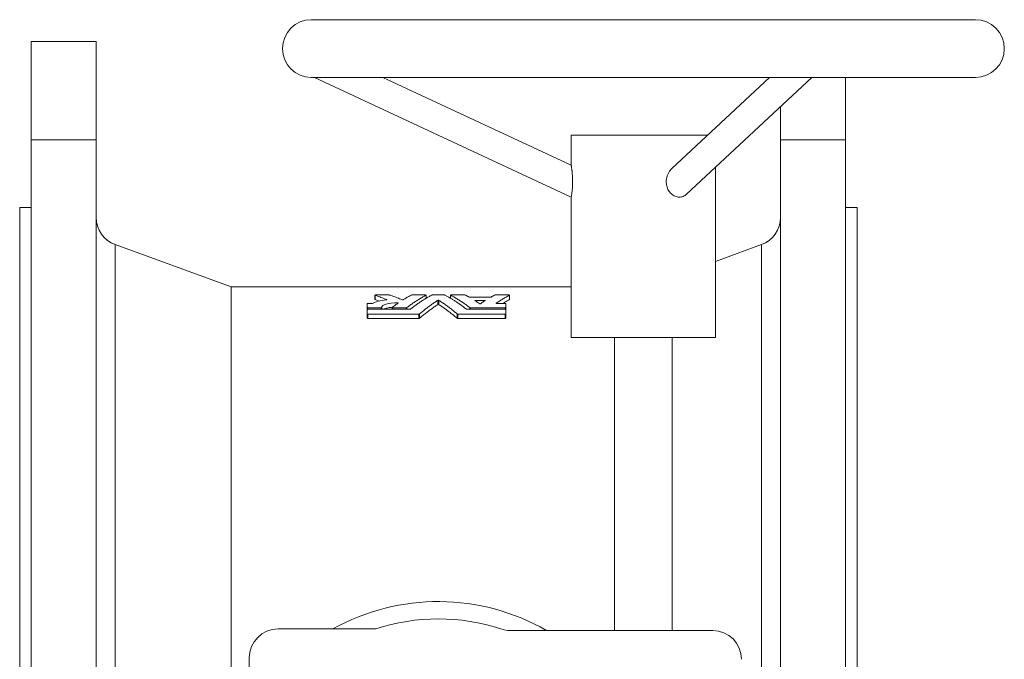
# Model space of a CAD drawing. Header units: millimetres. Extents: x -164 to 1016, y -141 to 836.
# Tile 4 of 4: x 675 to 1016, y 614 to 836. Entities that reach past the tile are written whole.
import ezdxf

# ---------------------------------------------------------------- set-up
doc = ezdxf.new("R2010")
doc.units = ezdxf.units.MM

msp = doc.modelspace()

# ---------------------------------------------------------------- linework, layer by layer
at = {"color": 7, "linetype": 'Continuous', "lineweight": 15}
for p, q in [((1005.72, 835.86), (775.72, 835.86)), ((701.22, 828.36), (678.72, 828.36)), ((678.72, 794.22), (678.72, 828.36)), ((701.22, 794.22), (701.22, 828.36)), ((775.72, 815.86), (1005.72, 815.86)), ((776.85, 815.86), (865.72, 774.42)), ((865.72, 785.45), (800.51, 815.86)), ((934.41, 815.86), (900.58, 784.31)), ((905.69, 775.4), (949.08, 815.86)), ((960.72, 794.22), (960.72, 815.86)), ((938.22, 794.22), (938.22, 805.74)), ((865.72, 795.86), (865.72, 785.44)), ((865.72, 795.86), (912.97, 795.86)), ((678.72, 794.22), (678.72, 318.51)), ((701.22, 794.22), (678.72, 794.22)), ((701.22, 794.22), (701.22, 318.51)), ((938.22, 794.22), (938.22, 318.51)), ((938.22, 794.22), (960.72, 794.22)), ((960.72, 794.22), (960.72, 318.51)), ((915.72, 725.86), (915.72, 784.76)), ((865.72, 774.42), (865.72, 725.86)), ((678.72, 770.86), (674.72, 770.86)), ((674.72, 770.86), (674.72, 556.36)), ((964.72, 770.86), (960.72, 770.86)), ((964.72, 770.86), (964.72, 556.36)), ((747.93, 743.36), (707.8, 757.97)), ((931.64, 757.97), (915.72, 752.17)), ((865.72, 743.36), (747.93, 743.36)), ((747.93, 743.36), (747.93, 607.64)), ((797.74, 740.48), (797.74, 738.98)), ((797.98, 740.53), (802.66, 740.53)), ((810.57, 740.53), (815.24, 740.53)), ((815.48, 739.39), (815.48, 740.48)), ((817.68, 740.53), (821.77, 740.53)), ((823.96, 740.48), (823.96, 739.39)), ((824.2, 740.53), (828.88, 740.53)), ((839.46, 740.53), (844.13, 740.53)), ((844.37, 738.98), (844.37, 740.48)), ((795.07, 736.21), (795.07, 737.51)), ((795.31, 737.58), (796.69, 737.58)), ((799.26, 738.42), (797.78, 738.95)), ((830.59, 739.77), (837.74, 739.77)), ((832.63, 738.65), (835.71, 738.65)), ((840.02, 737.58), (842.83, 737.58)), ((843.07, 737.51), (843.07, 736.21)), ((795.07, 735.48), (795.07, 736.21)), ((795.07, 734), (795.07, 735.48)), ((795.07, 732.5), (795.07, 734)), ((795.31, 736.13), (799.88, 736.13)), ((795.31, 735.56), (809.8, 735.56)), ((795.31, 733.92), (813.01, 733.92)), ((800.12, 735.56), (800.12, 736.21)), ((803.7, 736.21), (803.7, 735.56)), ((803.94, 736.13), (808.62, 736.13)), ((826.43, 733.92), (842.83, 733.92)), ((829.64, 735.56), (842.83, 735.56)), ((830.83, 736.13), (842.83, 736.13)), ((843.07, 735.48), (843.07, 736.21)), ((843.07, 735.48), (843.07, 734)), ((843.07, 732.5), (843.07, 734)), ((795.31, 732.42), (813.01, 732.42)), ((826.43, 732.42), (842.83, 732.42)), ((865.72, 725.86), (915.72, 725.86)), ((880.72, 725.86), (880.72, 624.36)), ((900.72, 624.36), (900.72, 725.86)), ((798.03, 624.86), (764.22, 624.86)), ((914.72, 624.36), (844.54, 624.36)), ((754.22, 614.86), (754.22, 581.06))]:
    msp.add_line(p, q, dxfattribs=at)
at = {"color": 8, "linetype": 'Continuous', "lineweight": 0}
for p, q in [((707.8, 757.97), (707.8, 572.41)), ((931.64, 566.86), (931.64, 757.97)), ((797.78, 738.95), (797.78, 740.45)), ((815.46, 739.37), (815.46, 740.46)), ((823.98, 739.37), (823.98, 740.46)), ((844.35, 738.96), (844.35, 740.46)), ((801.87, 738.85), (801.87, 738.92)), ((805.61, 737.6), (805.61, 737.85)), ((819.5, 737.16), (819.5, 738.66)), ((819.94, 737.16), (819.94, 738.66)), ((832.63, 738.41), (832.63, 738.65)), ((835.71, 738.41), (835.71, 738.65)), ((839.79, 737.63), (839.79, 737.68)), ((795.31, 735.56), (795.31, 736.13)), ((795.31, 732.42), (795.31, 733.92)), ((799.88, 735.56), (799.88, 736.13)), ((803.94, 735.56), (803.94, 736.13)), ((808.62, 735.56), (808.62, 736.13)), ((808.84, 735.56), (808.84, 736.18)), ((813.01, 732.42), (813.01, 733.92)), ((813.23, 732.47), (813.23, 733.97)), ((826.21, 732.47), (826.21, 733.97)), ((826.43, 732.42), (826.43, 733.92)), ((830.6, 735.56), (830.6, 736.18)), ((830.83, 735.56), (830.83, 736.13)), ((842.83, 735.56), (842.83, 736.13)), ((842.83, 732.42), (842.83, 733.92))]:
    msp.add_line(p, q, dxfattribs=at)
at = {"color": 7, "linetype": 'Continuous', "lineweight": 15}
for centre, radius, start, end in [((775.72, 825.86), 10, 90, 270), ((1005.72, 825.86), 10, 270, 90), ((711.22, 767.36), 10, 180, 250), ((928.22, 767.36), 10, 290, 0), ((819.72, 559.36), 75, 60.0736, 119.1517), ((819.72, 559.36), 69, 71.6893, 108.3274), ((764.22, 614.86), 10, 90, 180), ((844.54, 634.36), 10, 251.6893, 270), ((914.72, 614.36), 10, 0, 90)]:
    msp.add_arc(centre, radius, start, end, dxfattribs=at)
for points, knots in [([(865.72, 774.42), (865.73, 774.43), (865.73, 774.46), (865.77, 774.67), (865.83, 775), (865.91, 775.45), (865.99, 776.01), (866.07, 776.67), (866.14, 777.41), (866.19, 778.22), (866.23, 779.09), (866.23, 780), (866.21, 780.95), (866.15, 781.9), (866.09, 782.68), (866.03, 783.27), (865.98, 783.68), (865.93, 784.06), (865.88, 784.4), (865.84, 784.71), (865.79, 785.01), (865.75, 785.26), (865.73, 785.43), (865.72, 785.44), (865.72, 785.44)], [0, 0, 0, 0, 0.048821, 0.099064, 0.147885, 0.19811, 0.247179, 0.297612, 0.347892, 0.399483, 0.452685, 0.507194, 0.565143, 0.624539, 0.686908, 0.719051, 0.751191, 0.78182, 0.812446, 0.844293, 0.876131, 0.91962, 0.964326, 1, 1, 1, 1]), ([(898.64, 779.7), (898.66, 780.04), (898.69, 780.74), (898.95, 781.75), (899.28, 782.55), (899.62, 783.15), (899.91, 783.57), (900.23, 783.96), (900.45, 784.2), (900.58, 784.31), (900.58, 784.31)], [0, 0, 0, 0, 0.1980352, 0.4018978, 0.5998798, 0.7018617, 0.8038377, 0.9018859, 0.9999203, 1, 1, 1, 1]), ([(905.69, 775.41), (905.53, 775.27), (905.17, 774.96), (904.56, 774.65), (903.87, 774.45), (903.16, 774.4), (902.44, 774.48), (901.74, 774.69), (901.06, 775.03), (900.44, 775.49), (899.88, 776.07), (899.41, 776.73), (899.04, 777.48), (898.8, 778.24), (898.66, 778.99), (898.65, 779.46), (898.64, 779.7)], [0, 0, 0, 0, 0.065616, 0.141863, 0.213851, 0.287956, 0.359463, 0.433044, 0.504564, 0.578132, 0.650165, 0.724193, 0.798088, 0.873906, 0.936464, 1, 1, 1, 1]), ([(797.98, 740.53), (797.98, 740.53), (797.97, 740.53), (797.97, 740.53), (797.94, 740.53), (797.91, 740.53), (797.89, 740.53), (797.86, 740.53), (797.84, 740.52), (797.82, 740.52), (797.8, 740.52), (797.78, 740.51), (797.77, 740.51), (797.76, 740.5), (797.75, 740.49), (797.75, 740.49), (797.74, 740.48), (797.74, 740.48), (797.75, 740.47), (797.76, 740.46), (797.77, 740.46), (797.78, 740.45)], [0, 0, 0, 0, 0.03633, 0.03633, 0.03633, 0.191794, 0.191794, 0.191794, 0.351007, 0.351007, 0.351007, 0.513223, 0.513223, 0.513223, 0.676272, 0.676272, 0.676272, 0.83809, 0.83809, 0.83809, 1, 1, 1, 1]), ([(797.78, 740.45), (798.06, 740.36), (798.6, 740.17), (799.42, 739.87), (800.24, 739.56), (801.06, 739.24), (801.6, 739.02), (801.87, 738.92)], [0, 0, 0, 0, 0.2001949, 0.4002851, 0.6002778, 0.8001803, 1, 1, 1, 1]), ([(802.86, 740.51), (802.85, 740.52), (802.83, 740.52), (802.81, 740.52), (802.79, 740.53), (802.76, 740.53), (802.74, 740.53), (802.71, 740.53), (802.69, 740.53), (802.66, 740.53)], [0, 0, 0, 0, 0.343804, 0.343804, 0.343804, 0.671797, 0.671797, 0.671797, 1, 1, 1, 1]), ([(807.16, 738.9), (806.87, 739.01), (806.3, 739.24), (805.44, 739.57), (804.59, 739.9), (803.72, 740.21), (803.15, 740.41), (802.86, 740.51)], [0, 0, 0, 0, 0.199811, 0.399709, 0.599701, 0.799795, 1, 1, 1, 1]), ([(810.34, 740.5), (810.16, 740.4), (809.79, 740.2), (809.24, 739.9), (808.68, 739.58), (808.13, 739.25), (807.77, 739.02), (807.58, 738.91)], [0, 0, 0, 0, 0.200107, 0.400152, 0.600142, 0.800089, 1, 1, 1, 1]), ([(808.84, 736.18), (809.02, 736.32), (809.39, 736.59), (809.93, 736.99), (810.48, 737.38), (811.03, 737.77), (811.58, 738.14), (812.13, 738.5), (812.69, 738.85), (813.24, 739.19), (813.79, 739.53), (814.35, 739.85), (814.91, 740.16), (815.28, 740.36), (815.46, 740.46)], [0, 0, 0, 0, 0.083245, 0.166492, 0.249747, 0.333012, 0.416292, 0.499591, 0.582913, 0.666261, 0.74964, 0.833053, 0.916506, 1, 1, 1, 1]), ([(817.46, 740.5), (817.28, 740.41), (816.92, 740.21), (816.38, 739.91), (815.85, 739.61), (815.31, 739.29), (814.78, 738.96), (814.25, 738.63), (813.72, 738.28), (813.19, 737.93), (812.66, 737.56), (812.13, 737.19), (811.6, 736.81), (811.07, 736.42), (810.55, 736.02), (810.2, 735.75), (810.02, 735.61)], [0, 0, 0, 0, 0.071593, 0.143149, 0.214669, 0.286158, 0.357619, 0.429054, 0.500467, 0.571861, 0.643239, 0.714604, 0.785959, 0.857309, 0.928654, 1, 1, 1, 1]), ([(810.57, 740.53), (810.55, 740.53), (810.54, 740.53), (810.53, 740.53), (810.5, 740.53), (810.48, 740.53), (810.45, 740.53), (810.43, 740.53), (810.41, 740.52), (810.39, 740.52), (810.37, 740.51), (810.35, 740.51), (810.34, 740.5)], [0, 0, 0, 0, 0.133359, 0.133359, 0.133359, 0.419029, 0.419029, 0.419029, 0.709682, 0.709682, 0.709682, 1, 1, 1, 1]), ([(815.46, 740.46), (815.47, 740.47), (815.48, 740.47), (815.48, 740.48), (815.48, 740.48), (815.48, 740.49), (815.48, 740.49), (815.47, 740.5), (815.46, 740.51), (815.44, 740.51), (815.43, 740.52), (815.41, 740.52), (815.39, 740.52), (815.37, 740.53), (815.35, 740.53), (815.32, 740.53), (815.3, 740.53), (815.27, 740.53), (815.24, 740.53)], [0, 0, 0, 0, 0.151392, 0.151392, 0.151392, 0.326967, 0.326967, 0.326967, 0.498843, 0.498843, 0.498843, 0.666976, 0.666976, 0.666976, 0.833435, 0.833435, 0.833435, 1, 1, 1, 1]), ([(817.68, 740.53), (817.67, 740.53), (817.65, 740.53), (817.64, 740.53), (817.61, 740.53), (817.59, 740.53), (817.56, 740.53), (817.54, 740.53), (817.52, 740.52), (817.5, 740.52), (817.48, 740.51), (817.47, 740.51), (817.46, 740.5)], [0, 0, 0, 0, 0.133359, 0.133359, 0.133359, 0.419029, 0.419029, 0.419029, 0.709682, 0.709682, 0.709682, 1, 1, 1, 1]), ([(821.99, 740.5), (821.98, 740.51), (821.98, 740.51), (821.97, 740.51), (821.95, 740.52), (821.93, 740.52), (821.91, 740.52), (821.89, 740.53), (821.87, 740.53), (821.84, 740.53), (821.82, 740.53), (821.79, 740.53), (821.77, 740.53)], [0, 0, 0, 0, 0.159278, 0.159278, 0.159278, 0.441333, 0.441333, 0.441333, 0.720577, 0.720577, 0.720577, 1, 1, 1, 1]), ([(829.42, 735.61), (829.25, 735.75), (828.9, 736.02), (828.37, 736.42), (827.85, 736.81), (827.32, 737.19), (826.79, 737.56), (826.26, 737.93), (825.6, 738.37), (824.8, 738.88), (823.86, 739.45), (822.93, 739.99), (822.3, 740.33), (821.99, 740.5)], [0, 0, 0, 0, 0.0713113, 0.1426343, 0.213972, 0.2853278, 0.3567047, 0.4281058, 0.4995344, 0.6245638, 0.74964, 0.8747798, 1, 1, 1, 1]), ([(824.2, 740.53), (824.18, 740.53), (824.16, 740.53), (824.15, 740.53), (824.12, 740.53), (824.09, 740.53), (824.07, 740.53), (824.05, 740.52), (824.03, 740.52), (824.01, 740.51), (823.99, 740.51), (823.98, 740.5), (823.97, 740.5), (823.97, 740.49), (823.96, 740.49), (823.96, 740.48), (823.96, 740.47), (823.97, 740.47), (823.98, 740.46)], [0, 0, 0, 0, 0.121291, 0.121291, 0.121291, 0.292641, 0.292641, 0.292641, 0.46792, 0.46792, 0.46792, 0.645456, 0.645456, 0.645456, 0.822712, 0.822712, 0.822712, 1, 1, 1, 1]), ([(823.98, 740.46), (824.17, 740.36), (824.54, 740.16), (825.1, 739.85), (825.65, 739.53), (826.21, 739.19), (826.76, 738.85), (827.31, 738.5), (827.86, 738.14), (828.41, 737.77), (828.96, 737.38), (829.51, 736.99), (830.06, 736.59), (830.42, 736.32), (830.6, 736.18)], [0, 0, 0, 0, 0.083494, 0.166947, 0.25036, 0.333739, 0.417087, 0.500409, 0.583708, 0.666988, 0.750253, 0.833508, 0.916755, 1, 1, 1, 1]), ([(829.1, 740.5), (829.09, 740.51), (829.09, 740.51), (829.08, 740.51), (829.07, 740.52), (829.05, 740.52), (829.03, 740.52), (829.01, 740.53), (828.98, 740.53), (828.96, 740.53), (828.93, 740.53), (828.91, 740.53), (828.88, 740.53)], [0, 0, 0, 0, 0.159278, 0.159278, 0.159278, 0.441333, 0.441333, 0.441333, 0.720577, 0.720577, 0.720577, 1, 1, 1, 1]), ([(830.37, 739.8), (830.16, 739.92), (829.74, 740.16), (829.31, 740.39), (829.1, 740.5)], [0, 0, 0, 0, 0.4999327, 1, 1, 1, 1]), ([(839.23, 740.5), (839.02, 740.39), (838.6, 740.16), (838.18, 739.92), (837.96, 739.8)], [0, 0, 0, 0, 0.500067, 1, 1, 1, 1]), ([(839.46, 740.53), (839.44, 740.53), (839.43, 740.53), (839.42, 740.53), (839.39, 740.53), (839.36, 740.53), (839.34, 740.53), (839.32, 740.53), (839.3, 740.52), (839.28, 740.52), (839.26, 740.51), (839.24, 740.51), (839.23, 740.5)], [0, 0, 0, 0, 0.133359, 0.133359, 0.133359, 0.419029, 0.419029, 0.419029, 0.709682, 0.709682, 0.709682, 1, 1, 1, 1]), ([(839.79, 737.68), (839.98, 737.81), (840.36, 738.06), (840.93, 738.44), (841.5, 738.8), (842.07, 739.16), (842.64, 739.5), (843.21, 739.83), (843.78, 740.15), (844.16, 740.36), (844.35, 740.46)], [0, 0, 0, 0, 0.124905, 0.249825, 0.374766, 0.499733, 0.624735, 0.749775, 0.874862, 1, 1, 1, 1]), ([(844.35, 740.46), (844.36, 740.47), (844.37, 740.47), (844.37, 740.48), (844.37, 740.48), (844.37, 740.49), (844.36, 740.49), (844.36, 740.5), (844.35, 740.51), (844.33, 740.51), (844.32, 740.52), (844.3, 740.52), (844.28, 740.52), (844.26, 740.53), (844.23, 740.53), (844.21, 740.53), (844.18, 740.53), (844.16, 740.53), (844.13, 740.53)], [0, 0, 0, 0, 0.151392, 0.151392, 0.151392, 0.326967, 0.326967, 0.326967, 0.498843, 0.498843, 0.498843, 0.666976, 0.666976, 0.666976, 0.833435, 0.833435, 0.833435, 1, 1, 1, 1]), ([(795.31, 737.58), (795.3, 737.58), (795.29, 737.58), (795.27, 737.58), (795.24, 737.58), (795.22, 737.58), (795.2, 737.57), (795.17, 737.57), (795.15, 737.56), (795.13, 737.56), (795.11, 737.55), (795.1, 737.55), (795.09, 737.54), (795.08, 737.53), (795.07, 737.52), (795.07, 737.51)], [0, 0, 0, 0, 0.112636, 0.112636, 0.112636, 0.32577, 0.32577, 0.32577, 0.547596, 0.547596, 0.547596, 0.773932, 0.773932, 0.773932, 1, 1, 1, 1]), ([(796.9, 737.62), (796.9, 737.62), (796.9, 737.62), (796.89, 737.61), (796.88, 737.61), (796.86, 737.6), (796.84, 737.6), (796.82, 737.59), (796.79, 737.59), (796.77, 737.59), (796.75, 737.58), (796.72, 737.58), (796.69, 737.58)], [0, 0, 0, 0, 0.100124, 0.100124, 0.100124, 0.403311, 0.403311, 0.403311, 0.701495, 0.701495, 0.701495, 1, 1, 1, 1]), ([(797.78, 738.95), (797.77, 738.96), (797.75, 738.97), (797.75, 738.98), (797.75, 738.98)], [0, 0, 0, 0, 0.604329, 1, 1, 1, 1]), ([(800.12, 736.21), (800.09, 736.44), (800.21, 736.65), (800.72, 737.06), (801.11, 737.24), (802.63, 737.69), (804.11, 737.86), (805.61, 737.85)], [0, 0, 0, 0, 0.25, 0.25, 0.5, 0.5, 1, 1, 1, 1]), ([(801.87, 738.92), (801.87, 738.91), (801.87, 738.91), (801.88, 738.91), (801.89, 738.91), (801.9, 738.9), (801.9, 738.89), (801.91, 738.89), (801.91, 738.88), (801.9, 738.87), (801.9, 738.86), (801.89, 738.86), (801.88, 738.85), (801.86, 738.85), (801.85, 738.84), (801.83, 738.84), (801.81, 738.83), (801.78, 738.83), (801.76, 738.82)], [0, 0, 0, 0, 0.029256, 0.029256, 0.029256, 0.230204, 0.230204, 0.230204, 0.428836, 0.428836, 0.428836, 0.622098, 0.622098, 0.622098, 0.810901, 0.810901, 0.810901, 1, 1, 1, 1]), ([(805.82, 737.75), (805.64, 737.63), (805.29, 737.39), (804.77, 737.01), (804.24, 736.63), (803.9, 736.37), (803.72, 736.24)], [0, 0, 0, 0, 0.250113, 0.500144, 0.750102, 1, 1, 1, 1]), ([(805.61, 737.85), (805.62, 737.85), (805.63, 737.84), (805.65, 737.84), (805.67, 737.84), (805.7, 737.84), (805.72, 737.84), (805.75, 737.83), (805.77, 737.83), (805.79, 737.82), (805.8, 737.81), (805.82, 737.81), (805.82, 737.8), (805.83, 737.79), (805.84, 737.78), (805.84, 737.77), (805.83, 737.77), (805.83, 737.76), (805.82, 737.75)], [0, 0, 0, 0, 0.091408, 0.091408, 0.091408, 0.265583, 0.265583, 0.265583, 0.446455, 0.446455, 0.446455, 0.631254, 0.631254, 0.631254, 0.815601, 0.815601, 0.815601, 1, 1, 1, 1]), ([(807.58, 738.91), (807.58, 738.9), (807.57, 738.9), (807.56, 738.9), (807.55, 738.89), (807.53, 738.89), (807.51, 738.88), (807.49, 738.88), (807.46, 738.87), (807.44, 738.87), (807.41, 738.87), (807.39, 738.87), (807.36, 738.87), (807.34, 738.87), (807.31, 738.87), (807.28, 738.87), (807.26, 738.87), (807.23, 738.88), (807.21, 738.88), (807.19, 738.89), (807.17, 738.89), (807.16, 738.9)], [0, 0, 0, 0, 0.088626, 0.088626, 0.088626, 0.240099, 0.240099, 0.240099, 0.388706, 0.388706, 0.388706, 0.537422, 0.537422, 0.537422, 0.689317, 0.689317, 0.689317, 0.844783, 0.844783, 0.844783, 1, 1, 1, 1]), ([(813.23, 733.97), (813.4, 734.12), (813.75, 734.41), (814.27, 734.84), (814.78, 735.26), (815.3, 735.68), (815.82, 736.08), (816.35, 736.48), (816.87, 736.86), (817.39, 737.24), (817.92, 737.61), (818.44, 737.97), (818.97, 738.32), (819.32, 738.55), (819.5, 738.66)], [0, 0, 0, 0, 0.083231, 0.166468, 0.249716, 0.332977, 0.416256, 0.499556, 0.58288, 0.666233, 0.749617, 0.833038, 0.916498, 1, 1, 1, 1]), ([(813.23, 732.47), (813.41, 732.62), (813.77, 732.93), (814.32, 733.39), (814.87, 733.83), (815.43, 734.28), (815.99, 734.71), (816.56, 735.14), (817.14, 735.56), (817.72, 735.97), (818.31, 736.38), (818.9, 736.78), (819.3, 737.03), (819.5, 737.16)], [0, 0, 0, 0, 0.086997, 0.174776, 0.263338, 0.352682, 0.442808, 0.533717, 0.625408, 0.717882, 0.811139, 0.905178, 1, 1, 1, 1]), ([(819.5, 738.66), (819.51, 738.67), (819.53, 738.67), (819.55, 738.68), (819.56, 738.69), (819.58, 738.69), (819.61, 738.69), (819.63, 738.7), (819.66, 738.7), (819.68, 738.7), (819.71, 738.7), (819.73, 738.7), (819.76, 738.7), (819.79, 738.7), (819.81, 738.7), (819.84, 738.69), (819.86, 738.69), (819.88, 738.69), (819.9, 738.68), (819.92, 738.67), (819.93, 738.67), (819.94, 738.66)], [0, 0, 0, 0, 0.152044, 0.152044, 0.152044, 0.29027, 0.29027, 0.29027, 0.427086, 0.427086, 0.427086, 0.565493, 0.565493, 0.565493, 0.707999, 0.707999, 0.707999, 0.854121, 0.854121, 0.854121, 1, 1, 1, 1]), ([(819.94, 737.16), (819.93, 737.17), (819.9, 737.18), (819.82, 737.2), (819.77, 737.2), (819.68, 737.2), (819.63, 737.2), (819.55, 737.18), (819.52, 737.17), (819.5, 737.16)], [0, 0, 0, 0, 0.25, 0.25, 0.5, 0.5, 0.75, 0.75, 1, 1, 1, 1]), ([(819.94, 738.66), (820.12, 738.55), (820.47, 738.32), (821, 737.97), (821.53, 737.61), (822.05, 737.24), (822.58, 736.86), (823.1, 736.48), (823.62, 736.08), (824.14, 735.68), (824.66, 735.26), (825.18, 734.84), (825.7, 734.41), (826.04, 734.12), (826.21, 733.97)], [0, 0, 0, 0, 0.083502, 0.166962, 0.250383, 0.333767, 0.41712, 0.500444, 0.583744, 0.667023, 0.750284, 0.833532, 0.916769, 1, 1, 1, 1]), ([(819.94, 737.16), (820.13, 737.04), (820.49, 736.81), (821.04, 736.44), (821.58, 736.07), (822.11, 735.7), (822.64, 735.31), (823.17, 734.93), (823.69, 734.53), (824.2, 734.13), (824.71, 733.72), (825.22, 733.31), (825.72, 732.89), (826.05, 732.61), (826.21, 732.47)], [0, 0, 0, 0, 0.08695, 0.173242, 0.258877, 0.343854, 0.428173, 0.511835, 0.59484, 0.677186, 0.758876, 0.839908, 0.920283, 1, 1, 1, 1]), ([(830.59, 739.77), (830.58, 739.77), (830.57, 739.77), (830.55, 739.77), (830.53, 739.77), (830.5, 739.77), (830.48, 739.77), (830.45, 739.78), (830.43, 739.78), (830.41, 739.79), (830.39, 739.79), (830.38, 739.8), (830.37, 739.8)], [0, 0, 0, 0, 0.131993, 0.131993, 0.131993, 0.417554, 0.417554, 0.417554, 0.708974, 0.708974, 0.708974, 1, 1, 1, 1]), ([(832.41, 738.56), (832.38, 738.58), (832.39, 738.6), (832.47, 738.64), (832.55, 738.65), (832.63, 738.65)], [0, 0, 0, 0, 0.5, 0.5, 1, 1, 1, 1]), ([(832.41, 738.56), (832.58, 738.45), (832.92, 738.23), (833.44, 737.88), (833.78, 737.65), (833.95, 737.53)], [0, 0, 0, 0, 0.336171, 0.669504, 1, 1, 1, 1]), ([(834.39, 737.53), (834.37, 737.52), (834.34, 737.51), (834.26, 737.49), (834.21, 737.49), (834.12, 737.49), (834.07, 737.49), (833.99, 737.51), (833.96, 737.52), (833.95, 737.53)], [0, 0, 0, 0, 0.25, 0.25, 0.5, 0.5, 0.75, 0.75, 1, 1, 1, 1]), ([(834.39, 737.53), (834.56, 737.65), (834.9, 737.88), (835.41, 738.23), (835.75, 738.45), (835.93, 738.56)], [0, 0, 0, 0, 0.330496, 0.663829, 1, 1, 1, 1]), ([(835.71, 738.65), (835.79, 738.65), (835.86, 738.64), (835.95, 738.6), (835.96, 738.58), (835.93, 738.56)], [0, 0, 0, 0, 0.5, 0.5, 1, 1, 1, 1]), ([(837.96, 739.8), (837.96, 739.8), (837.95, 739.8), (837.94, 739.79), (837.93, 739.79), (837.91, 739.78), (837.89, 739.78), (837.87, 739.77), (837.85, 739.77), (837.82, 739.77), (837.8, 739.77), (837.77, 739.77), (837.74, 739.77)], [0, 0, 0, 0, 0.162571, 0.162571, 0.162571, 0.443847, 0.443847, 0.443847, 0.721818, 0.721818, 0.721818, 1, 1, 1, 1]), ([(839.78, 737.65), (839.78, 737.65), (839.78, 737.64), (839.79, 737.63), (839.81, 737.61), (839.85, 737.6), (839.9, 737.59), (839.96, 737.58), (840, 737.58), (840.02, 737.58)], [0, 0, 0, 0, 0.059375, 0.216037, 0.372839, 0.529316, 0.685822, 0.842631, 1, 1, 1, 1]), ([(844.35, 738.96), (843.83, 738.68), (843.03, 738.24), (842.24, 737.75), (841.97, 737.58)], [0, 0, 0, 0, 0.6558569, 1, 1, 1, 1]), ([(843.07, 737.51), (843.07, 737.52), (843.07, 737.53), (843.07, 737.53), (843.06, 737.54), (843.05, 737.55), (843.03, 737.55), (843.02, 737.56), (843, 737.56), (842.98, 737.57), (842.96, 737.57), (842.94, 737.58), (842.91, 737.58), (842.89, 737.58), (842.86, 737.58), (842.83, 737.58)], [0, 0, 0, 0, 0.167882, 0.167882, 0.167882, 0.38339, 0.38339, 0.38339, 0.591125, 0.591125, 0.591125, 0.795453, 0.795453, 0.795453, 1, 1, 1, 1]), ([(844.37, 738.98), (844.37, 738.98), (844.37, 738.97), (844.36, 738.97), (844.35, 738.96)], [0, 0, 0, 0, 0.2455659, 1, 1, 1, 1]), ([(795.07, 736.21), (795.07, 736.2), (795.08, 736.2), (795.08, 736.19), (795.09, 736.18), (795.1, 736.17), (795.12, 736.17), (795.13, 736.16), (795.15, 736.15), (795.17, 736.15), (795.19, 736.14), (795.21, 736.14), (795.24, 736.14), (795.26, 736.13), (795.29, 736.13), (795.31, 736.13)], [0, 0, 0, 0, 0.173218, 0.173218, 0.173218, 0.388804, 0.388804, 0.388804, 0.595141, 0.595141, 0.595141, 0.79744, 0.79744, 0.79744, 1, 1, 1, 1]), ([(795.31, 735.56), (795.3, 735.56), (795.29, 735.56), (795.27, 735.56), (795.25, 735.56), (795.22, 735.56), (795.2, 735.55), (795.17, 735.55), (795.15, 735.54), (795.13, 735.53), (795.11, 735.53), (795.1, 735.52), (795.09, 735.51), (795.08, 735.5), (795.07, 735.49), (795.07, 735.48)], [0, 0, 0, 0, 0.104765, 0.104765, 0.104765, 0.317154, 0.317154, 0.317154, 0.540867, 0.540867, 0.540867, 0.770611, 0.770611, 0.770611, 1, 1, 1, 1]), ([(795.07, 734), (795.07, 733.99), (795.08, 733.99), (795.08, 733.98), (795.09, 733.97), (795.1, 733.96), (795.12, 733.95), (795.13, 733.95), (795.15, 733.94), (795.17, 733.93), (795.19, 733.93), (795.21, 733.92), (795.24, 733.92), (795.26, 733.92), (795.29, 733.92), (795.31, 733.92)], [0, 0, 0, 0, 0.181912, 0.181912, 0.181912, 0.397416, 0.397416, 0.397416, 0.601451, 0.601451, 0.601451, 0.800565, 0.800565, 0.800565, 1, 1, 1, 1]), ([(799.88, 736.13), (799.9, 736.13), (799.91, 736.13), (799.93, 736.13), (799.95, 736.14), (799.98, 736.14), (800, 736.14), (800.03, 736.15), (800.05, 736.16), (800.07, 736.16), (800.08, 736.17), (800.1, 736.18), (800.11, 736.19), (800.12, 736.19), (800.12, 736.2), (800.12, 736.21)], [0, 0, 0, 0, 0.125562, 0.125562, 0.125562, 0.334291, 0.334291, 0.334291, 0.553083, 0.553083, 0.553083, 0.776681, 0.776681, 0.776681, 1, 1, 1, 1]), ([(803.77, 736.27), (803.54, 736.25), (803.04, 736.2), (802.34, 736.08), (801.67, 735.91), (801.14, 735.74), (800.9, 735.61), (800.8, 735.56)], [0, 0, 0, 0, 0.180217, 0.396246, 0.620407, 0.844632, 1, 1, 1, 1]), ([(803.94, 736.13), (803.92, 736.13), (803.88, 736.13), (803.83, 736.14), (803.78, 736.15), (803.74, 736.17), (803.71, 736.18), (803.7, 736.2), (803.7, 736.21), (803.71, 736.21)], [0, 0, 0, 0, 0.156852, 0.313578, 0.470325, 0.62722, 0.784213, 0.940914, 1, 1, 1, 1]), ([(808.62, 736.13), (808.63, 736.13), (808.64, 736.13), (808.66, 736.13), (808.68, 736.14), (808.71, 736.14), (808.73, 736.14), (808.76, 736.15), (808.78, 736.15), (808.8, 736.16), (808.82, 736.16), (808.83, 736.17), (808.84, 736.18)], [0, 0, 0, 0, 0.125507, 0.125507, 0.125507, 0.410254, 0.410254, 0.410254, 0.705477, 0.705477, 0.705477, 1, 1, 1, 1]), ([(810.02, 735.61), (810.02, 735.61), (810.01, 735.6), (810, 735.6), (809.99, 735.59), (809.97, 735.58), (809.95, 735.58), (809.93, 735.57), (809.9, 735.57), (809.88, 735.57), (809.86, 735.56), (809.83, 735.56), (809.8, 735.56)], [0, 0, 0, 0, 0.181441, 0.181441, 0.181441, 0.457996, 0.457996, 0.457996, 0.728812, 0.728812, 0.728812, 1, 1, 1, 1]), ([(813.01, 733.92), (813.02, 733.92), (813.03, 733.92), (813.05, 733.92), (813.07, 733.92), (813.1, 733.92), (813.12, 733.93), (813.15, 733.93), (813.17, 733.94), (813.19, 733.94), (813.21, 733.95), (813.22, 733.96), (813.23, 733.97)], [0, 0, 0, 0, 0.121216, 0.121216, 0.121216, 0.405447, 0.405447, 0.405447, 0.703173, 0.703173, 0.703173, 1, 1, 1, 1]), ([(826.21, 733.97), (826.22, 733.96), (826.23, 733.96), (826.24, 733.95), (826.25, 733.95), (826.27, 733.94), (826.29, 733.93), (826.31, 733.93), (826.33, 733.92), (826.36, 733.92), (826.38, 733.92), (826.41, 733.92), (826.43, 733.92)], [0, 0, 0, 0, 0.188884, 0.188884, 0.188884, 0.463527, 0.463527, 0.463527, 0.731548, 0.731548, 0.731548, 1, 1, 1, 1]), ([(829.64, 735.56), (829.63, 735.56), (829.62, 735.56), (829.61, 735.56), (829.58, 735.56), (829.55, 735.57), (829.53, 735.57), (829.5, 735.58), (829.48, 735.58), (829.46, 735.59), (829.45, 735.59), (829.43, 735.6), (829.42, 735.61)], [0, 0, 0, 0, 0.124426, 0.124426, 0.124426, 0.409043, 0.409043, 0.409043, 0.704896, 0.704896, 0.704896, 1, 1, 1, 1]), ([(830.6, 736.18), (830.61, 736.18), (830.62, 736.17), (830.63, 736.17), (830.64, 736.16), (830.66, 736.15), (830.68, 736.15), (830.7, 736.14), (830.72, 736.14), (830.75, 736.14), (830.77, 736.13), (830.8, 736.13), (830.83, 736.13)], [0, 0, 0, 0, 0.178866, 0.178866, 0.178866, 0.456077, 0.456077, 0.456077, 0.727863, 0.727863, 0.727863, 1, 1, 1, 1]), ([(842.83, 736.13), (842.85, 736.13), (842.86, 736.13), (842.88, 736.13), (842.9, 736.14), (842.93, 736.14), (842.95, 736.14), (842.98, 736.15), (843, 736.15), (843.02, 736.16), (843.04, 736.17), (843.05, 736.17), (843.06, 736.18), (843.07, 736.19), (843.07, 736.2), (843.07, 736.21)], [0, 0, 0, 0, 0.107242, 0.107242, 0.107242, 0.319961, 0.319961, 0.319961, 0.543145, 0.543145, 0.543145, 0.771732, 0.771732, 0.771732, 1, 1, 1, 1]), ([(843.07, 735.48), (843.07, 735.49), (843.07, 735.5), (843.07, 735.5), (843.06, 735.51), (843.05, 735.52), (843.03, 735.53), (843.02, 735.54), (843, 735.54), (842.98, 735.55), (842.96, 735.55), (842.94, 735.56), (842.91, 735.56), (842.89, 735.56), (842.86, 735.56), (842.83, 735.56)], [0, 0, 0, 0, 0.175773, 0.175773, 0.175773, 0.391256, 0.391256, 0.391256, 0.596909, 0.596909, 0.596909, 0.798317, 0.798317, 0.798317, 1, 1, 1, 1]), ([(842.83, 733.92), (842.85, 733.92), (842.86, 733.92), (842.87, 733.92), (842.9, 733.92), (842.93, 733.92), (842.95, 733.93), (842.98, 733.93), (843, 733.94), (843.02, 733.95), (843.03, 733.95), (843.05, 733.96), (843.06, 733.97), (843.07, 733.98), (843.07, 733.99), (843.07, 734)], [0, 0, 0, 0, 0.098577, 0.098577, 0.098577, 0.310396, 0.310396, 0.310396, 0.53564, 0.53564, 0.53564, 0.768028, 0.768028, 0.768028, 1, 1, 1, 1]), ([(795.31, 732.42), (795.25, 732.42), (795.19, 732.43), (795.1, 732.46), (795.07, 732.48), (795.07, 732.5)], [0, 0, 0, 0, 0.5, 0.5, 1, 1, 1, 1]), ([(813.23, 732.47), (813.21, 732.45), (813.18, 732.44), (813.11, 732.42), (813.06, 732.42), (813.01, 732.42)], [0, 0, 0, 0, 0.5, 0.5, 1, 1, 1, 1]), ([(826.43, 732.42), (826.39, 732.42), (826.34, 732.42), (826.26, 732.44), (826.23, 732.45), (826.21, 732.47)], [0, 0, 0, 0, 0.5, 0.5, 1, 1, 1, 1]), ([(843.07, 732.5), (843.07, 732.48), (843.05, 732.46), (842.96, 732.43), (842.9, 732.42), (842.83, 732.42)], [0, 0, 0, 0, 0.5, 0.5, 1, 1, 1, 1])]:
    msp.add_open_spline(points, degree=3, knots=knots, dxfattribs=at)
for points in [[(801.76, 738.82), (799.65, 738.6), (797.94, 738.18), (796.9, 737.62)], [(839.78, 737.66), (839.78, 737.67), (839.79, 737.67), (839.79, 737.68)], [(803.72, 736.24), (803.71, 736.23), (803.71, 736.23), (803.71, 736.22)]]:
    msp.add_open_spline(points, degree=3, dxfattribs=at)

doc.saveas('drawing.dxf')
